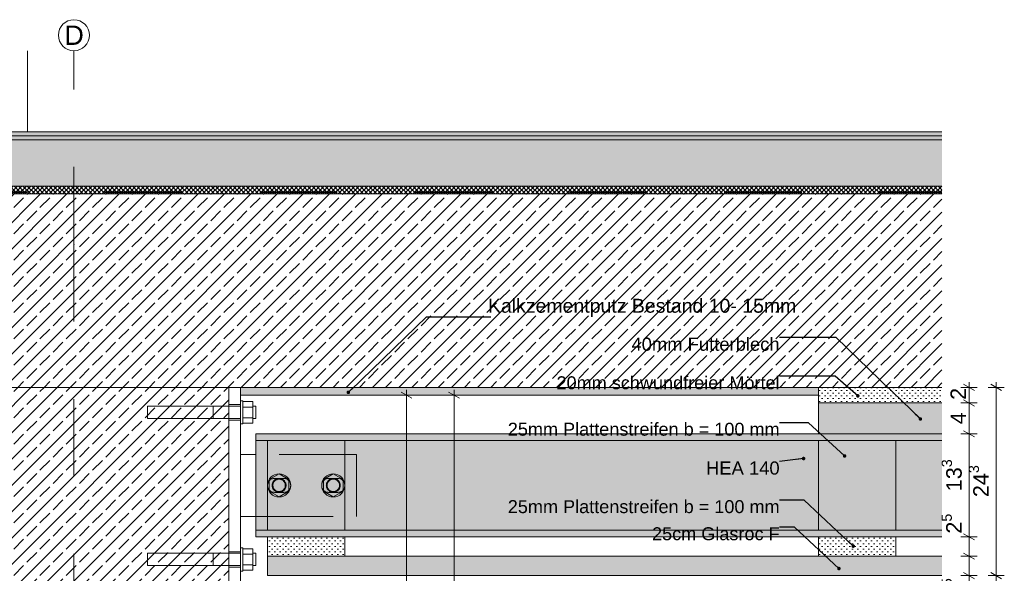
# Model space of a CAD drawing. Header units: metres. Extents: x 0 to 114, y 1 to 7.
# Tile 43 of 50: x 75.801 to 77.072, y 2.066 to 2.781. Entities that reach past the tile are written whole.
import ezdxf

# ---------------------------------------------------------------- set-up
doc = ezdxf.new("R2010")
doc.units = ezdxf.units.M
doc.header["$MEASUREMENT"] = 0
for name, pattern in [('ACAD_ISO02W100', [0.015, 0.012, -0.003]), ('Strichlinie doppelt', [0.109361, 0.052917, -0.021167, 0.014111, -0.021167]), ('Strichlinie eng', [0.023, 0.015, -0.008]), ('Wipeout_Contour', [1, 0, -1])]:
    doc.linetypes.add(name, pattern=pattern)
for name, color, linetype in [('152 - Bemaßung_ Beschriftung.Ausbau', 7, 'Continuous'), ('301 - Elemente.Linie', 7, 'Continuous'), ('451 - Universal.Achsen Raster', 7, 'Continuous'), ('603 - Struktur.Bodenplatte_ Decke Roh', 7, 'Continuous'), ('605 - Struktur.Wand Innen', 7, 'Continuous'), ('608 - Struktur.Träger', 7, 'Continuous'), ('650 - Abdeckung.Fußboden Aufbau', 7, 'Continuous'), ('Neubau_651 - Abdeckung.Decke abgehängt_ bekleidet', 7, 'Continuous')]:
    doc.layers.add(name, color=color, linetype=linetype)
doc.styles.add('ERSTELLTER_STIL_1', font='txt')
doc.dimstyles.new('ERSTELLTER_STIL__2', dxfattribs={"dimtxt": 0.02, "dimasz": 0.01064, "dimexe": 0.18, "dimexo": 0.0625, "dimgap": 0, "dimtad": 1, "dimzin": 0, "dimdsep": 46, "dimtxsty": 'ERSTELLTER_STIL_1', "dimblk": 'ARROWHEAD_2', "dimblk1": 'ARROWHEAD_2', "dimblk2": 'ARROWHEAD_2', "dimcen": 0.09, "dimse1": 1, "dimse2": 1, "dimclrd": 7, "dimclre": 7, "dimclrt": 7, "dimazin": 0, "dimtfac": 1, "dimtdec": 4, "dimtmove": 0, "dimatfit": 3, "dimfxl": 1, "dimtolj": 1, "dimtzin": 0, "dimarcsym": 0})
doc.dimstyles.new('ERSTELLTER_STIL__3', dxfattribs={"dimtxt": 0.18, "dimasz": 0.00912, "dimexe": 0.18, "dimexo": 0.0625, "dimgap": 0, "dimtad": 0, "dimtih": 1, "dimtoh": 1, "dimdec": 4, "dimzin": 0, "dimdsep": 46, "dimcen": 0.09, "dimadec": 0, "dimazin": 0, "dimtfac": 1, "dimtdec": 4, "dimtmove": 0, "dimatfit": 3, "dimldrblk": 'ARROWHEAD_11', "dimfxl": 1, "dimtolj": 1, "dimtzin": 0, "dimarcsym": 0})
doc.dimstyles.new('ERSTELLTER_STIL__4', dxfattribs={"dimtxt": 0.02, "dimasz": 0.01064, "dimexe": 0.18, "dimexo": 0.0625, "dimgap": 0, "dimtad": 1, "dimzin": 0, "dimdsep": 46, "dimtxsty": 'ERSTELLTER_STIL_1', "dimblk": 'ARROWHEAD_2', "dimblk1": 'ARROWHEAD_2', "dimblk2": 'ARROWHEAD_2', "dimcen": 0.09, "dimse1": 1, "dimse2": 1, "dimclrd": 7, "dimclre": 7, "dimclrt": 7, "dimazin": 0, "dimtfac": 1, "dimtdec": 4, "dimtmove": 2, "dimatfit": 3, "dimfxl": 1, "dimtolj": 1, "dimtzin": 0, "dimarcsym": 0})
pattern_1 = [(45, (67.570682, -7.363571), (-0.016970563, 0.016970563), []), (45, (67.562197, -7.355086), (-0.016970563, 0.016970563), [0.018, -0.006])]
pattern_2 = [(45, (67.5706824, -7.3635714), (-0.0035355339, 0.0035355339), [0, -0.005])]

# ---------------------------------------------------------------- blocks, each defined once
blk = doc.blocks.new('*D169', base_point=(67.5707, -7.3636))
at = {"layer": '152 - Bemaßung_ Beschriftung.Ausbau', "color": 7, "linetype": 'Continuous', "lineweight": 5}
for p, q in [((76.3003, 2.2964), (76.3003, 2.3033)), ((76.3108, 2.2964), (76.2898, 2.2964)), ((76.3073, 2.2924), (76.2933, 2.3005)), ((76.3003, 1.6464), (76.3003, 2.2964)), ((76.3108, 1.6464), (76.2898, 1.6464)), ((76.2933, 1.6505), (76.3073, 1.6424))]:
    blk.add_line(p, q, dxfattribs=at)
at = {"layer": '152 - Bemaßung_ Beschriftung.Ausbau', "color": 7, "lineweight": 5, "insert": (76.2963, 1.9447), "char_height": 0.02, "attachment_point": 7, "rotation": 90, "style": 'ERSTELLTER_STIL_1'}
blk.add_mtext('\\A1;{\\pql;\\fArial|b0|i0|c0|p38;65}', dxfattribs=at)
blk = doc.blocks.new('ARROWHEAD_2')
at = {"color": 0, "linetype": 'Continuous', "lineweight": 0}
for p, q in [((0, 0), (-1, 0)), ((-0.38, -0.66), (0.38, 0.66))]:
    blk.add_line(p, q, dxfattribs=at)
blk = doc.blocks.new('*D170', base_point=(67.5707, -7.3636))
at = {"layer": '152 - Bemaßung_ Beschriftung.Ausbau', "color": 7, "linetype": 'Continuous', "lineweight": 5}
for p, q in [((76.3617, 2.2964), (76.3617, 2.3033)), ((76.3722, 2.2964), (76.3512, 2.2964)), ((76.3687, 2.2924), (76.3547, 2.3005)), ((76.3617, 1.5869), (76.3617, 2.2964)), ((76.3547, 1.591), (76.3687, 1.5829)), ((76.3722, 1.5869), (76.3512, 1.5869)), ((76.3617, 1.5801), (76.3617, 1.5869))]:
    blk.add_line(p, q, dxfattribs=at)
at = {"layer": '152 - Bemaßung_ Beschriftung.Ausbau', "color": 7, "lineweight": 5, "insert": (76.358, 1.9165), "char_height": 0.02, "attachment_point": 7, "rotation": 90, "style": 'ERSTELLTER_STIL_1'}
blk.add_mtext('\\A1;{\\pql;\\fArial|b0|i0|c0|p38;70\\fArial|b0|i0|c0|p38;\\A1{\\H.66x;\\S95^  ;}}', dxfattribs=at)
blk = doc.blocks.new('*D180', base_point=(67.5707, -7.3636))
at = {"layer": '152 - Bemaßung_ Beschriftung.Ausbau', "color": 7, "linetype": 'Continuous', "lineweight": 5}
for p, q in [((77.0374, 2.0884), (77.0164, 2.0884)), ((77.0199, 2.0925), (77.0339, 2.0844)), ((77.0269, 2.0634), (77.0269, 2.0884)), ((77.0374, 2.0634), (77.0164, 2.0634)), ((77.0199, 2.0675), (77.0339, 2.0594)), ((77.0269, 2.0566), (77.0269, 2.0634))]:
    blk.add_line(p, q, dxfattribs=at)
at = {"layer": '152 - Bemaßung_ Beschriftung.Ausbau', "color": 7, "lineweight": 5, "insert": (77.0231, 2.0342), "char_height": 0.02, "attachment_point": 7, "rotation": 90, "style": 'ERSTELLTER_STIL_1'}
blk.add_mtext('\\A1;{\\pql;\\fArial|b0|i0|c0|p38;2\\fArial|b0|i0|c0|p38;\\A1{\\H.66x;\\S5^  ;}}', dxfattribs=at)
blk = doc.blocks.new('*D181', base_point=(67.5707, -7.3636))
at = {"layer": '152 - Bemaßung_ Beschriftung.Ausbau', "color": 7, "linetype": 'Continuous', "lineweight": 5}
for p, q in [((77.0374, 2.1134), (77.0164, 2.1134)), ((77.0199, 2.1175), (77.0339, 2.1094)), ((77.0269, 2.0884), (77.0269, 2.1134)), ((77.0374, 2.0884), (77.0164, 2.0884)), ((77.0199, 2.0925), (77.0339, 2.0844))]:
    blk.add_line(p, q, dxfattribs=at)
blk = doc.blocks.new('*D182', base_point=(67.5707, -7.3636))
at = {"layer": '152 - Bemaßung_ Beschriftung.Ausbau', "color": 7, "linetype": 'Continuous', "lineweight": 5}
for p, q in [((77.0374, 2.2464), (77.0164, 2.2464)), ((77.0199, 2.2505), (77.0339, 2.2424)), ((77.0269, 2.1134), (77.0269, 2.2464)), ((77.0374, 2.1134), (77.0164, 2.1134)), ((77.0199, 2.1175), (77.0339, 2.1094))]:
    blk.add_line(p, q, dxfattribs=at)
at = {"layer": '152 - Bemaßung_ Beschriftung.Ausbau', "color": 7, "lineweight": 5, "char_height": 0.02, "attachment_point": 7, "rotation": 90, "style": 'ERSTELLTER_STIL_1'}
for s, insert in [('\\A1;{\\pql;\\fArial|b0|i0|c0|p38;13\\fArial|b0|i0|c0|p38;\\A1{\\H.66x;\\S3^  ;}}', (77.0232, 2.1723)), ('\\A1;{\\pql;\\fArial|b0|i0|c0|p38;2\\fArial|b0|i0|c0|p38;\\A1{\\H.66x;\\S5^  ;}}', (77.0231, 2.1175))]:
    blk.add_mtext(s, dxfattribs=dict(at, insert=insert))
blk = doc.blocks.new('*D183', base_point=(67.5707, -7.3636))
at = {"layer": '152 - Bemaßung_ Beschriftung.Ausbau', "color": 7, "linetype": 'Continuous', "lineweight": 5}
for p, q in [((77.0199, 2.2905), (77.0339, 2.2824)), ((77.0374, 2.2864), (77.0164, 2.2864)), ((77.0269, 2.2464), (77.0269, 2.2864)), ((77.0374, 2.2464), (77.0164, 2.2464)), ((77.0199, 2.2505), (77.0339, 2.2424))]:
    blk.add_line(p, q, dxfattribs=at)
at = {"layer": '152 - Bemaßung_ Beschriftung.Ausbau', "color": 7, "lineweight": 5, "insert": (77.0229, 2.2588), "char_height": 0.02, "attachment_point": 7, "rotation": 90, "style": 'ERSTELLTER_STIL_1'}
blk.add_mtext('\\A1;{\\pql;\\fArial|b0|i0|c0|p38;4}', dxfattribs=at)
blk = doc.blocks.new('*D184', base_point=(67.5707, -7.3636))
at = {"layer": '152 - Bemaßung_ Beschriftung.Ausbau', "color": 7, "linetype": 'Continuous', "lineweight": 5}
for p, q in [((77.0374, 2.3064), (77.0164, 2.3064)), ((77.0339, 2.3024), (77.0199, 2.3105)), ((77.0269, 2.3064), (77.0269, 2.3133)), ((77.0269, 2.2864), (77.0269, 2.3064)), ((77.0199, 2.2905), (77.0339, 2.2824)), ((77.0374, 2.2864), (77.0164, 2.2864))]:
    blk.add_line(p, q, dxfattribs=at)
at = {"layer": '152 - Bemaßung_ Beschriftung.Ausbau', "color": 7, "lineweight": 5, "insert": (77.0229, 2.2903), "char_height": 0.02, "attachment_point": 7, "rotation": 90, "style": 'ERSTELLTER_STIL_1'}
blk.add_mtext('\\A1;{\\pql;\\fArial|b0|i0|c0|p38;2}', dxfattribs=at)
blk = doc.blocks.new('*D185', base_point=(67.5707, -7.3636))
at = {"layer": '152 - Bemaßung_ Beschriftung.Ausbau', "color": 7, "linetype": 'Continuous', "lineweight": 5}
for p, q in [((77.0724, 2.3064), (77.0514, 2.3064)), ((77.0689, 2.3024), (77.0549, 2.3105)), ((77.0619, 2.3064), (77.0619, 2.3133)), ((77.0619, 2.0634), (77.0619, 2.3064)), ((77.0724, 2.0634), (77.0514, 2.0634)), ((77.0549, 2.0675), (77.0689, 2.0594)), ((77.0619, 2.0566), (77.0619, 2.0634))]:
    blk.add_line(p, q, dxfattribs=at)
at = {"layer": '152 - Bemaßung_ Beschriftung.Ausbau', "color": 7, "lineweight": 5, "insert": (77.0581, 2.1647), "char_height": 0.02, "attachment_point": 7, "rotation": 90, "style": 'ERSTELLTER_STIL_1'}
blk.add_mtext('\\A1;{\\pql;\\fArial|b0|i0|c0|p38;24\\fArial|b0|i0|c0|p38;\\A1{\\H.66x;\\S3^  ;}}', dxfattribs=at)
blk = doc.blocks.new('ARROWHEAD_11')
at = {"color": 0, "linetype": 'Continuous', "lineweight": 0}
blk.add_line((0, 0), (-1, 0), dxfattribs=at)
at = {"color": 0, "linetype": 'Continuous', "lineweight": 0, "const_width": 0.25, "flags": 128}
blk.add_lwpolyline([(-0.125, 0, 1), (0.125, 0, 1)], format="xyb", close=True, dxfattribs=at)

msp = doc.modelspace()

# ---------------------------------------------------------------- hatches: boundary and pattern name
at = {"layer": '603 - Struktur.Bodenplatte_ Decke Roh', "linetype": 'Continuous', "lineweight": 0, "true_color": 0xffbfbf}
msp.add_hatch(color=254, dxfattribs=at).paths.add_polyline_path([(76.8322, 2.2864), (76.9919, 2.2864), (76.9919, 2.2464), (76.8322, 2.2464)])
at = {"layer": '603 - Struktur.Bodenplatte_ Decke Roh', "linetype": 'Continuous', "lineweight": 0, "true_color": 0xffdfdf}
msp.add_hatch(color=254, dxfattribs=at).paths.add_polyline_path([(76.1057, 2.2464), (76.9919, 2.2464), (76.9919, 2.1134), (76.1057, 2.1134)])
at = {"layer": '650 - Abdeckung.Fußboden Aufbau', "linetype": 'Continuous', "lineweight": 5}
h = msp.add_hatch(dxfattribs=at)
h.set_pattern_fill('Teppich_000b', color=1, style=0, pattern_type=2)
h.set_pattern_definition([(45, (67.570682, -7.303571), (-0.019091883, 0.019091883), [0, -0.018, 0, -0.027]), (110, (67.630682, -7.303571), (0.0253717, 0.009234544), [0, -0.0132, 0, -0.0228])])
h.paths.add_polyline_path([(76.9919, 2.6364), (75.3107, 2.6364), (75.3107, 2.6314), (76.9919, 2.6314)])
h = msp.add_hatch(dxfattribs=at)
h.set_pattern_fill('Zementgebunden_000b', color=1, style=0, pattern_type=2)
h.set_pattern_definition([(45, (67.570682, -7.363571), (-0.010606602, 0.010606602), [0, -0.015])])
h.paths.add_polyline_path([(76.9919, 2.6314), (75.3107, 2.6314), (75.3107, 2.6264), (76.9919, 2.6264)])
h = msp.add_hatch(dxfattribs=at)
h.set_pattern_fill('Beton__unbewehrt_000b', color=1, style=0, pattern_type=2)
h.set_pattern_definition([(45, (67.570682, -7.363571), (-0.007071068, 0.007071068), [0.0075, -0.0025]), (45, (67.570682, -7.3565), (-0.007071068, 0.007071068), [0.0075, -0.0025])])
h.paths.add_polyline_path([(76.9919, 2.6264), (75.3107, 2.6264), (75.3107, 2.5664), (76.9919, 2.5664)])
at = {"layer": 'Neubau_651 - Abdeckung.Decke abgehängt_ bekleidet', "linetype": 'Continuous', "lineweight": 5}
h = msp.add_hatch(dxfattribs=at)
h.set_pattern_fill('Gips_000b', style=0, pattern_type=2)
h.set_pattern_definition(pattern_2)
h.paths.add_polyline_path([(76.2207, 2.0884), (76.1207, 2.0884), (76.1207, 2.1134), (76.2207, 2.1134)])
h = msp.add_hatch(dxfattribs=at)
h.set_pattern_fill('Gips_000b', style=0, pattern_type=2)
h.set_pattern_definition(pattern_2)
h.paths.add_polyline_path([(76.9322, 2.1134), (76.9322, 2.0884), (76.8322, 2.0884), (76.8322, 2.1134)])
h = msp.add_hatch(dxfattribs=at)
h.set_pattern_fill('Gips_000b', style=0, pattern_type=2)
h.set_pattern_definition(pattern_2)
h.paths.add_polyline_path([(76.9919, 2.0634), (76.1207, 2.0634), (76.1207, 2.0884), (76.9919, 2.0884)])

# ---------------------------------------------------------------- linework, layer by layer
at = {"color": 1, "linetype": 'Continuous', "lineweight": 9}
for p, q in [((76.0887, 2.2892), (76.0857, 2.2892)), ((76.0887, 2.2892), (76.0887, 2.2889)), ((76.0887, 2.2889), (76.0887, 2.2881)), ((76.1017, 2.2881), (76.0887, 2.2881)), ((76.0887, 2.2881), (76.0887, 2.2867)), ((76.0887, 2.2867), (76.0887, 2.2848)), ((76.0887, 2.2848), (76.0887, 2.2826)), ((76.0887, 2.2826), (76.0887, 2.28)), ((76.1017, 2.2811), (76.0887, 2.2811)), ((76.0887, 2.28), (76.0887, 2.2771)), ((76.0887, 2.2771), (76.0887, 2.2742)), ((76.1017, 2.2811), (76.1017, 2.2881)), ((76.1057, 2.2822), (76.1017, 2.2822)), ((76.1017, 2.2673), (76.1017, 2.2811)), ((76.1057, 2.2822), (76.1057, 2.2816)), ((76.1057, 2.2816), (76.1057, 2.2799)), ((76.1057, 2.2799), (76.1057, 2.2773)), ((76.1057, 2.2773), (76.1057, 2.2742)), ((76.0887, 2.2742), (76.0887, 2.2713)), ((76.0887, 2.2713), (76.0887, 2.2685)), ((76.0887, 2.2685), (76.0887, 2.2659)), ((76.1017, 2.2673), (76.0887, 2.2673)), ((76.0887, 2.2659), (76.0887, 2.2636)), ((76.1017, 2.2604), (76.1017, 2.2673)), ((76.1017, 2.2662), (76.1057, 2.2662)), ((76.1057, 2.2742), (76.1057, 2.2712)), ((76.1057, 2.2712), (76.1057, 2.2686)), ((76.1057, 2.2686), (76.1057, 2.2668)), ((76.1057, 2.2668), (76.1057, 2.2662)), ((76.0857, 2.2592), (76.0887, 2.2592)), ((76.0887, 2.2636), (76.0887, 2.2617)), ((76.0887, 2.2617), (76.0887, 2.2604)), ((76.0887, 2.2604), (76.1017, 2.2604)), ((76.0887, 2.2604), (76.0887, 2.2595)), ((76.0887, 2.2595), (76.0887, 2.2592)), ((76.1057, 2.2199), (76.0857, 2.2199)), ((76.1357, 2.1947), (76.1229, 2.1873)), ((76.1485, 2.1873), (76.1357, 2.1947)), ((76.2057, 2.1947), (76.1929, 2.1873)), ((76.2185, 2.1873), (76.2057, 2.1947)), ((76.1229, 2.1873), (76.1229, 2.1725)), ((76.1485, 2.1725), (76.1485, 2.1873)), ((76.1929, 2.1873), (76.1929, 2.1725)), ((76.2185, 2.1725), (76.2185, 2.1873)), ((76.1229, 2.1725), (76.1357, 2.1651)), ((76.1357, 2.1651), (76.1485, 2.1725)), ((76.1929, 2.1725), (76.2057, 2.1651)), ((76.2057, 2.1651), (76.2185, 2.1725)), ((76.0857, 2.1399), (76.1057, 2.1399)), ((76.0887, 2.0992), (76.0857, 2.0992)), ((76.0887, 2.0992), (76.0887, 2.0989)), ((76.0887, 2.0989), (76.0887, 2.0981)), ((76.1017, 2.0981), (76.0887, 2.0981)), ((76.0887, 2.0981), (76.0887, 2.0967)), ((76.0887, 2.0967), (76.0887, 2.0948)), ((76.0887, 2.0948), (76.0887, 2.0926)), ((76.0887, 2.0926), (76.0887, 2.09)), ((76.1017, 2.0911), (76.0887, 2.0911)), ((76.0887, 2.09), (76.0887, 2.0871)), ((76.0887, 2.0871), (76.0887, 2.0842)), ((76.1017, 2.0911), (76.1017, 2.0981)), ((76.1057, 2.0922), (76.1017, 2.0922)), ((76.1017, 2.0773), (76.1017, 2.0911)), ((76.1057, 2.0922), (76.1057, 2.0916)), ((76.1057, 2.0916), (76.1057, 2.0899)), ((76.1057, 2.0899), (76.1057, 2.0873)), ((76.1057, 2.0873), (76.1057, 2.0842)), ((76.0887, 2.0842), (76.0887, 2.0813)), ((76.0887, 2.0813), (76.0887, 2.0785)), ((76.0887, 2.0785), (76.0887, 2.0759)), ((76.1017, 2.0773), (76.0887, 2.0773)), ((76.0887, 2.0759), (76.0887, 2.0736)), ((76.0887, 2.0736), (76.0887, 2.0717)), ((76.1017, 2.0704), (76.1017, 2.0773)), ((76.1017, 2.0762), (76.1057, 2.0762)), ((76.1057, 2.0842), (76.1057, 2.0812)), ((76.1057, 2.0812), (76.1057, 2.0786)), ((76.1057, 2.0786), (76.1057, 2.0768)), ((76.1057, 2.0768), (76.1057, 2.0762)), ((76.0857, 2.0692), (76.0887, 2.0692)), ((76.0887, 2.0717), (76.0887, 2.0704)), ((76.0887, 2.0704), (76.1017, 2.0704)), ((76.0887, 2.0704), (76.0887, 2.0695)), ((76.0887, 2.0695), (76.0887, 2.0692))]:
    msp.add_line(p, q, dxfattribs=at)
at = {"color": 1, "linetype": 'ACAD_ISO02W100', "lineweight": 9}
for p, q in [((76.2357, 2.2199), (76.1057, 2.2199)), ((76.2357, 2.1399), (76.2357, 2.2199)), ((76.1297, 2.1889), (76.1417, 2.1889)), ((76.1997, 2.1889), (76.2117, 2.1889)), ((76.1417, 2.1709), (76.1297, 2.1709)), ((76.2117, 2.1709), (76.1997, 2.1709)), ((76.1057, 2.1399), (76.2357, 2.1399))]:
    msp.add_line(p, q, dxfattribs=at)
at = {"color": 1, "linetype": 'Continuous', "lineweight": 9}
for centre in [(76.1357, 2.1799), (76.2057, 2.1799)]:
    msp.add_circle(centre, 0.015, dxfattribs=at)
at = {"color": 1, "linetype": 'ACAD_ISO02W100', "lineweight": 9}
for centre, radius in [((76.1357, 2.1799), 0.009), ((76.1357, 2.1799), 0.008), ((76.2057, 2.1799), 0.009), ((76.2057, 2.1799), 0.008)]:
    msp.add_circle(centre, radius, dxfattribs=at)
for centre, start, end in [((76.1297, 2.1799), 90, 179.9798), ((76.1417, 2.1799), 270, 90), ((76.1997, 2.1799), 90, 179.9798), ((76.2117, 2.1799), 270, 90), ((76.1297, 2.1799), 180.0202, 270), ((76.1997, 2.1799), 180.0202, 270)]:
    msp.add_arc(centre, 0.009, start, end, dxfattribs=at)
at = {"layer": '451 - Universal.Achsen Raster', "color": 160, "linetype": 'Continuous', "lineweight": 9, "true_color": 0x3232ff}
msp.add_circle((75.8707, 2.7614), 0.02, dxfattribs=at)
at = {"layer": '603 - Struktur.Bodenplatte_ Decke Roh', "color": 7, "linetype": 'Continuous', "lineweight": 5}
msp.add_line((76.8322, 2.2964), (76.0857, 2.2964), dxfattribs=at)
at = {"layer": '603 - Struktur.Bodenplatte_ Decke Roh', "color": 1, "linetype": 'Continuous', "lineweight": 13, "flags": 128}
for points in [[(76.9919, 2.2464), (76.8322, 2.2464), (76.8322, 2.2864), (76.9919, 2.2864)], [(76.9919, 2.1134), (76.1057, 2.1134), (76.1057, 2.2464), (76.9919, 2.2464)], [(76.9919, 2.0884), (76.2207, 2.0884), (76.2207, 2.1134), (76.9919, 2.1134)], [(76.9919, 2.0634), (76.1207, 2.0634), (76.1207, 2.0884), (76.9919, 2.0884)]]:
    msp.add_lwpolyline(points, dxfattribs=at)
at = {"layer": '603 - Struktur.Bodenplatte_ Decke Roh', "color": 1, "linetype": 'Continuous', "lineweight": 9, "flags": 128}
msp.add_lwpolyline([(76.9919, 2.1219), (76.1057, 2.1219), (76.1057, 2.2379), (76.9919, 2.2379)], dxfattribs=at)
at = {"layer": '603 - Struktur.Bodenplatte_ Decke Roh', "color": 1, "linetype": 'Continuous', "lineweight": 13, "flags": 128}
for points in [[(76.2207, 2.1219), (76.1207, 2.1219), (76.1207, 2.2379), (76.2207, 2.2379)], [(76.9322, 2.1219), (76.8322, 2.1219), (76.8322, 2.2379), (76.9322, 2.2379)]]:
    msp.add_lwpolyline(points, close=True, dxfattribs=at)
at = {"layer": '605 - Struktur.Wand Innen', "color": 1, "linetype": 'Continuous', "lineweight": 13}
msp.add_line((75.8107, 2.7414), (75.8107, 2.6364), dxfattribs=at)
at = {"layer": '605 - Struktur.Wand Innen', "color": 1, "linetype": 'Continuous', "lineweight": 13, "flags": 128}
msp.add_lwpolyline([(75.8107, 2.6364), (75.7907, 2.6364), (75.7707, 2.6364)], dxfattribs=at)
at = {"layer": '650 - Abdeckung.Fußboden Aufbau', "color": 1, "linetype": 'Continuous', "lineweight": 9}
for p, q in [((76.9919, 2.6364), (75.3107, 2.6364)), ((76.9919, 2.6314), (75.3107, 2.6314)), ((76.9919, 2.6264), (75.3107, 2.6264)), ((76.9919, 2.5664), (75.3107, 2.5664))]:
    msp.add_line(p, q, dxfattribs=at)
at = {"layer": 'Neubau_651 - Abdeckung.Decke abgehängt_ bekleidet', "color": 1, "linetype": 'Continuous', "lineweight": 13, "flags": 128}
for points in [[(76.2207, 2.0884), (76.1207, 2.0884), (76.1207, 2.1134), (76.2207, 2.1134)], [(76.9322, 2.1134), (76.9322, 2.0884), (76.8322, 2.0884), (76.8322, 2.1134)]]:
    msp.add_lwpolyline(points, close=True, dxfattribs=at)

# ---------------------------------------------------------------- texts
at = {"layer": '152 - Bemaßung_ Beschriftung.Ausbau', "color": 7, "linetype": 'Continuous', "lineweight": 9, "attachment_point": 3, "style": 'ERSTELLTER_STIL_1'}
for s, insert, char_height in [('\\A1;{\\pqr;\\fArial|b0|i0|c0|p38;25mm \\fArial|b0|i0|c0|p38;Plattenstreifen b = 100 mm}', (76.7822, 2.2608), 0.016718), ('\\A1;{\\pqr;\\fArial|b0|i0|c0|p38;HEA 140}', (76.7822, 2.2108), 0.017), ('\\A1;{\\pqr;\\fArial|b0|i0|c0|p38;25mm \\fArial|b0|i0|c0|p38;Plattenstreifen b = 100 mm}', (76.7822, 2.1608), 0.016718), ('\\A1;{\\pqr;\\fArial|b0|i0|c0|p38;2\\fArial|b0|i0|c0|p38;5\\fArial|b0|i0|c0|p38;cm Glasroc F}', (76.7822, 2.1258), 0.016718)]:
    msp.add_mtext(s, dxfattribs=dict(at, insert=insert, char_height=char_height))
at = {"layer": '451 - Universal.Achsen Raster', "color": 160, "lineweight": 9, "true_color": 0x3232ff, "insert": (75.8583, 2.7739), "char_height": 0.025, "attachment_point": 1, "style": 'ERSTELLTER_STIL_1'}
msp.add_mtext('\\A1;{\\pql;\\pt0;\\fArial|b0|i0|c0|p38;D}', dxfattribs=at)

# ---------------------------------------------------------------- dimensions: what is measured, and where the dimension line sits
at = {"layer": '152 - Bemaßung_ Beschriftung.Ausbau', "color": 7, "linetype": 'Continuous', "lineweight": 5}
for base, p1, p2, picture, middle in [((77.0269, 2.2864), (76.9919, 2.2464), (76.9919, 2.2864), '*D183', (77.0129, 2.2665)), ((77.0269, 2.2464), (76.9919, 2.1134), (76.9919, 2.2464), '*D182', (77.0129, 2.2146)), ((77.0268979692, 2.1134286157), (76.9918979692, 2.0884286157), (76.9918979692, 2.1134286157), '*D181', (77.0128979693, 2.1521099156)), ((77.0268979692, 2.0884286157), (76.9918979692, 2.0634286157), (76.9918979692, 2.0884286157), '*D180', (77.0128979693, 2.0688238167))]:
    dim = msp.add_linear_dim(base=base, p1=p1, p2=p2, angle=90, dimstyle='ERSTELLTER_STIL__2', dxfattribs=at)
    dim.commit()
    dim.dimension.update_dxf_attribs({"geometry": picture, "text_midpoint": middle, "dimtype": 160, "text_rotation": 90})

# ---------------------------------------------------------------- leaders
at = {"layer": '152 - Bemaßung_ Beschriftung.Ausbau', "color": 7, "linetype": 'Continuous', "lineweight": 9, "annotation_type": 0, "has_hookline": 1, "hookline_direction": 1}
for points, text_width in [([(76.8661, 2.2179), (76.8194, 2.2608), (76.7822, 2.2608)], 0.3486), ([(76.8132, 2.2146), (76.7822, 2.2108)], 0.0919), ([(76.8773, 2.1014), (76.814, 2.1608), (76.7822, 2.1608)], 0.3486), ([(76.8588, 2.0725), (76.8016, 2.1258), (76.7822, 2.1258)], 0.1629)]:
    msp.add_leader(points, dimstyle='ERSTELLTER_STIL__3', dxfattribs=dict(at, text_width=text_width))

# ---------------------------------------------------------------- wipeouts: each hides what was drawn before it
at = {"color": 254, "linetype": 'Wipeout_Contour', "lineweight": 0, "ltscale": 303.595144}
msp.add_wipeout([(75.6707, 1.6564), (76.0707, 1.6564), (76.0707, 2.3064), (75.6707, 2.3064)], dxfattribs=at).dxf.layer = '608 - Struktur.Träger'

# ---------------------------------------------------------------- next in the draw order: hatches: boundary and pattern name
at = {"layer": '608 - Struktur.Träger', "linetype": 'Continuous', "lineweight": 5}
h = msp.add_hatch(dxfattribs=at)
h.set_pattern_fill('Beton__Stahlbeton_000b', style=0, pattern_type=2)
h.set_pattern_definition(pattern_1)
h.paths.add_polyline_path([(75.6707, 1.6564), (76.0707, 1.6564), (76.0707, 2.3064), (75.6707, 2.3064)])

# ---------------------------------------------------------------- next in the draw order: linework, layer by layer
at = {"color": 1, "linetype": 'Continuous', "lineweight": 9}
for p, q in [((76.0507, 2.2822), (75.9657, 2.2822)), ((75.9657, 2.2822), (75.9657, 2.2816)), ((75.9657, 2.2816), (75.9657, 2.2799)), ((75.9657, 2.2799), (75.9657, 2.2773)), ((75.9657, 2.2773), (75.9657, 2.2742)), ((76.0707, 2.2822), (76.0507, 2.2822)), ((76.0507, 2.2821), (76.0507, 2.2822)), ((76.0507, 2.2816), (76.0507, 2.2821)), ((76.0507, 2.2809), (76.0507, 2.2816)), ((76.0507, 2.2799), (76.0507, 2.2809)), ((76.0507, 2.2787), (76.0507, 2.2799)), ((76.0507, 2.2773), (76.0507, 2.2787)), ((76.0507, 2.2758), (76.0507, 2.2773)), ((75.9657, 2.2742), (75.9657, 2.2712)), ((75.9657, 2.2712), (75.9657, 2.2686)), ((75.9657, 2.2686), (75.9657, 2.2668)), ((75.9657, 2.2668), (75.9657, 2.2662)), ((75.9657, 2.2662), (76.0507, 2.2662)), ((76.0507, 2.2742), (76.0507, 2.2758)), ((76.0507, 2.2727), (76.0507, 2.2742)), ((76.0507, 2.2712), (76.0507, 2.2727)), ((76.0507, 2.2698), (76.0507, 2.2712)), ((76.0507, 2.2686), (76.0507, 2.2698)), ((76.0507, 2.2676), (76.0507, 2.2686)), ((76.0507, 2.2668), (76.0507, 2.2676)), ((76.0507, 2.2664), (76.0507, 2.2668)), ((76.0507, 2.2662), (76.0507, 2.2664)), ((76.0507, 2.2662), (76.0707, 2.2662)), ((76.0507, 2.0922), (75.9657, 2.0922)), ((75.9657, 2.0922), (75.9657, 2.0916)), ((75.9657, 2.0916), (75.9657, 2.0899)), ((75.9657, 2.0899), (75.9657, 2.0873)), ((75.9657, 2.0873), (75.9657, 2.0842)), ((76.0707, 2.0922), (76.0507, 2.0922)), ((76.0507, 2.0921), (76.0507, 2.0922)), ((76.0507, 2.0916), (76.0507, 2.0921)), ((76.0507, 2.0909), (76.0507, 2.0916)), ((76.0507, 2.0899), (76.0507, 2.0909)), ((76.0507, 2.0887), (76.0507, 2.0899)), ((76.0507, 2.0873), (76.0507, 2.0887)), ((76.0507, 2.0858), (76.0507, 2.0873)), ((76.0507, 2.0842), (76.0507, 2.0858)), ((75.9657, 2.0842), (75.9657, 2.0812)), ((75.9657, 2.0812), (75.9657, 2.0786)), ((75.9657, 2.0786), (75.9657, 2.0768)), ((75.9657, 2.0768), (75.9657, 2.0762)), ((75.9657, 2.0762), (76.0507, 2.0762)), ((76.0507, 2.0827), (76.0507, 2.0842)), ((76.0507, 2.0812), (76.0507, 2.0827)), ((76.0507, 2.0798), (76.0507, 2.0812)), ((76.0507, 2.0786), (76.0507, 2.0798)), ((76.0507, 2.0776), (76.0507, 2.0786)), ((76.0507, 2.0768), (76.0507, 2.0776)), ((76.0507, 2.0764), (76.0507, 2.0768)), ((76.0507, 2.0762), (76.0507, 2.0764)), ((76.0507, 2.0762), (76.0707, 2.0762))]:
    msp.add_line(p, q, dxfattribs=at)
at = {"color": 1, "linetype": 'ACAD_ISO02W100', "lineweight": 9}
for p, q in [((76.0857, 2.2842), (76.0707, 2.2842)), ((76.0857, 2.2822), (76.0707, 2.2822)), ((76.0707, 2.2662), (76.0857, 2.2662)), ((76.0707, 2.2642), (76.0857, 2.2642)), ((76.0857, 2.0942), (76.0707, 2.0942)), ((76.0857, 2.0922), (76.0707, 2.0922)), ((76.0707, 2.0762), (76.0857, 2.0762)), ((76.0707, 2.0742), (76.0857, 2.0742))]:
    msp.add_line(p, q, dxfattribs=at)

# ---------------------------------------------------------------- next in the draw order: wipeouts: each hides what was drawn before it
at = {"color": 254, "linetype": 'Wipeout_Contour', "lineweight": 0, "ltscale": 456.884593}
msp.add_wipeout([(75.6607, 2.3064), (76.0807, 2.3064), (76.9919, 2.3064), (76.9919, 2.5564), (75.3107, 2.5564), (75.3107, 2.3064)], dxfattribs=at).dxf.layer = '603 - Struktur.Bodenplatte_ Decke Roh'

# ---------------------------------------------------------------- next in the draw order: hatches: boundary and pattern name
at = {"layer": '603 - Struktur.Bodenplatte_ Decke Roh', "linetype": 'Continuous', "lineweight": 5}
h = msp.add_hatch(dxfattribs=at)
h.set_pattern_fill('Beton__Stahlbeton_000b', style=0, pattern_type=2)
h.set_pattern_definition(pattern_1)
h.paths.add_polyline_path([(75.6607, 2.3064), (76.0807, 2.3064), (76.9919, 2.3064), (76.9919, 2.5564), (75.3107, 2.5564), (75.3107, 2.3064)])
h = msp.add_hatch(dxfattribs=at)
h.set_pattern_fill('Gips_000b', style=0, pattern_type=2)
h.set_pattern_definition(pattern_2)
h.paths.add_polyline_path([(76.8322, 2.3064), (76.0857, 2.3064), (76.0857, 2.2964), (76.8322, 2.2964)])
h = msp.add_hatch(dxfattribs=at)
h.set_pattern_fill('Gips_000b', color=1, style=0, pattern_type=2)
h.set_pattern_definition(pattern_2)
h.paths.add_polyline_path([(76.9919, 2.3064), (76.8322, 2.3064), (76.8322, 2.2864), (76.9919, 2.2864)])
at = {"layer": '650 - Abdeckung.Fußboden Aufbau', "linetype": 'Continuous', "lineweight": 5}
h = msp.add_hatch(dxfattribs=at)
h.set_pattern_fill('Dämmung__hart_2_000b', color=1, style=0, pattern_type=2)
h.set_pattern_definition([(45, (67.5706824, -7.3635714), (-0.0028284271, 0.0028284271), []), (135, (67.5706824, -7.3635714), (0.0028284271, 0.0028284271), [])])
h.paths.add_polyline_path([(75.3107, 2.5664), (75.3107, 2.5564), (76.9919, 2.5564), (76.9919, 2.5664)])

# ---------------------------------------------------------------- next in the draw order: linework, layer by layer
at = {"color": 1, "linetype": 'Continuous', "lineweight": 9}
for p, q in [((76.0857, 2.3064), (76.0707, 2.3064)), ((76.0857, 2.0549), (76.0857, 2.3064))]:
    msp.add_line(p, q, dxfattribs=at)
at = {"layer": '301 - Elemente.Linie', "color": 92, "linetype": 'Strichlinie eng', "lineweight": 35, "true_color": 0x00be00, "flags": 128}
msp.add_lwpolyline([(75.3107, 2.5587), (76.9919, 2.5587)], dxfattribs=at)
at = {"layer": '451 - Universal.Achsen Raster', "color": 160, "linetype": 'Strichlinie doppelt', "lineweight": 9, "true_color": 0x3232ff}
for q in [(75.8707, 2.7414), (75.8707, 1.5914)]:
    msp.add_line((75.8707, 2.4914), q, dxfattribs=at)
msp.add_point((75.8707, 2.4914), dxfattribs=at)
msp.add_point((75.8707, 2.4914), dxfattribs=at)
at = {"layer": '603 - Struktur.Bodenplatte_ Decke Roh', "color": 7, "linetype": 'Continuous', "lineweight": 13}
msp.add_line((76.9919, 2.5564), (75.3107, 2.5564), dxfattribs=at)
at = {"layer": '603 - Struktur.Bodenplatte_ Decke Roh', "color": 7, "linetype": 'Continuous', "lineweight": 13, "flags": 128}
msp.add_lwpolyline([(76.9919, 2.3064), (76.0807, 2.3064), (76.0707, 2.3064), (75.6707, 2.3064), (75.6607, 2.3064), (75.3107, 2.3064)], dxfattribs=at)
at = {"layer": '603 - Struktur.Bodenplatte_ Decke Roh', "color": 1, "linetype": 'Continuous', "lineweight": 13, "flags": 128}
msp.add_lwpolyline([(76.9919, 2.2864), (76.8322, 2.2864), (76.8322, 2.3064), (76.9919, 2.3064)], dxfattribs=at)
at = {"layer": '608 - Struktur.Träger', "color": 7, "linetype": 'Continuous', "lineweight": 13}
msp.add_line((76.0707, 2.3064), (76.0707, 1.6564), dxfattribs=at)

# ---------------------------------------------------------------- next in the draw order: texts
at = {"layer": '152 - Bemaßung_ Beschriftung.Ausbau', "color": 7, "linetype": 'Continuous', "lineweight": 9, "style": 'ERSTELLTER_STIL_1'}
for s, insert, char_height, attachment_point in [('\\A1;{\\pqr;\\fArial|b0|i0|c0|p38;Kalkzementputz Bestand\\fArial|b0|i0|c0|p38; 10- 15mm}', (76.8038, 2.3975), 0.018, 9), ('\\A1;{\\pqr;\\fArial|b0|i0|c0|p38;40\\fArial|b0|i0|c0|p38;mm \\fArial|b0|i0|c0|p38;Futterblech}', (76.7822, 2.3708), 0.017, 3), ('\\A1;{\\pqr;\\fArial|b0|i0|c0|p38;20mm schwundfreier Mörtel}', (76.7822, 2.3208), 0.016723, 3)]:
    msp.add_mtext(s, dxfattribs=dict(at, insert=insert, char_height=char_height, attachment_point=attachment_point))

# ---------------------------------------------------------------- next in the draw order: dimensions: what is measured, and where the dimension line sits
at = {"layer": '152 - Bemaßung_ Beschriftung.Ausbau', "color": 7, "linetype": 'Continuous', "lineweight": 5}
for base, p1, p2, dimstyle, picture, middle in [((76.3003, 2.2964), (76.0807, 1.6464), (76.0807, 2.2964), 'ERSTELLTER_STIL__4', '*D169', (76.2863, 1.96)), ((76.3617, 2.2964), (76.2432, 1.5869), (76.0807, 2.2964), 'ERSTELLTER_STIL__2', '*D170', (76.3477, 1.9664)), ((77.0619, 2.3064), (76.9919, 2.0634), (76.9919, 2.3064), 'ERSTELLTER_STIL__2', '*D185', (77.0479, 2.207)), ((77.0269, 2.3064), (76.9919, 2.2864), (76.9919, 2.3064), 'ERSTELLTER_STIL__4', '*D184', (77.0129, 2.2979))]:
    dim = msp.add_linear_dim(base=base, p1=p1, p2=p2, angle=90, dimstyle=dimstyle, dxfattribs=at)
    dim.commit()
    dim.dimension.update_dxf_attribs({"geometry": picture, "text_midpoint": middle, "dimtype": 160, "text_rotation": 90})

# ---------------------------------------------------------------- next in the draw order: leaders
at = {"layer": '152 - Bemaßung_ Beschriftung.Ausbau', "color": 7, "linetype": 'Continuous', "lineweight": 9, "annotation_type": 0, "has_hookline": 1}
for points, hookline_direction, text_width in [([(76.2252, 2.3001), (76.3259, 2.3975), (76.4093, 2.3975)], 0, 0.3945), ([(76.964, 2.2657), (76.8551, 2.3708), (76.7822, 2.3708)], 1, 0.1893), ([(76.8832, 2.2955), (76.854, 2.3208), (76.7822, 2.3208)], 1, 0.2856)]:
    msp.add_leader(points, dimstyle='ERSTELLTER_STIL__3', dxfattribs=dict(at, hookline_direction=hookline_direction, text_width=text_width))

doc.saveas('drawing.dxf')
